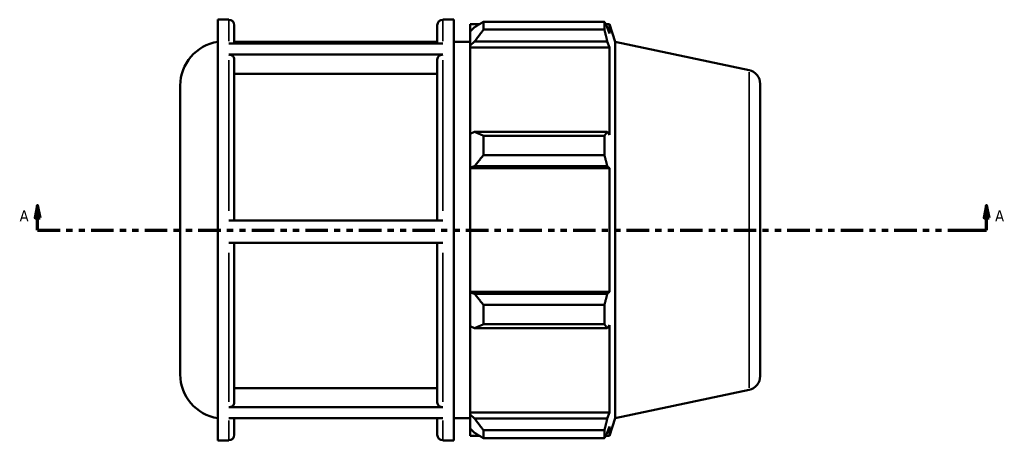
# Model space of a CAD drawing. Header units: inches. Extents: x -0.8 to 46.1, y -9.8 to 34.7.
# Tile 6 of 8: x 11 to 26.8, y 21.4 to 28.2. Entities that reach past the tile are written whole.
import ezdxf

# ---------------------------------------------------------------- set-up
doc = ezdxf.new("R2010")
doc.units = ezdxf.units.IN
doc.header["$MEASUREMENT"] = 0
doc.linetypes.add('DOUBLE_DASH_CHAIN', pattern=[1.2403, 0.6614, -0.0827, 0.1654, -0.0827, 0.1654, -0.0827])
for name, color, linetype, lineweight in [('Section Line (ANSI)', 7, 'DOUBLE_DASH_CHAIN', 70), ('Visible (ANSI)', 7, 'Continuous', 50), ('Visible Narrow (ANSI)', 7, 'Continuous', 35)]:
    doc.layers.add(name, color=color, linetype=linetype, lineweight=lineweight)
doc.styles.add('Label Text (ANSI)', font='tahoma.ttf')

# ---------------------------------------------------------------- blocks, each defined once
blk = doc.blocks.new('2dTransSection0')
at = {"layer": 'Section Line (ANSI)', "linetype": 'Continuous'}
for p, q in [((11.278, 25.204), (11.238, 25.007)), ((11.278, 25.007), (11.278, 25.204)), ((11.317, 25.007), (11.278, 25.204)), ((26.544, 25.204), (26.505, 25.007)), ((26.544, 25.007), (26.544, 25.204)), ((26.584, 25.007), (26.544, 25.204)), ((11.238, 25.007), (11.317, 25.007)), ((11.278, 24.81), (11.278, 25.007)), ((26.505, 25.007), (26.584, 25.007)), ((26.544, 24.81), (26.544, 25.007)), ((11.278, 24.81), (11.637, 24.81)), ((26.186, 24.81), (26.544, 24.81))]:
    blk.add_line(p, q, dxfattribs=at)
at = {"layer": 'Section Line (ANSI)', "linetype": 'DOUBLE_DASH_CHAIN', "ltscale": 0.546338}
blk.add_line((11.278, 24.81), (26.544, 24.81), dxfattribs=at)
at = {"layer": 'Section Line (ANSI)', "linetype": 'Continuous', "flags": 128}
for points in [[(11.317, 25.007), (11.278, 25.204), (11.238, 25.007), (11.317, 25.007)], [(26.584, 25.007), (26.544, 25.204), (26.505, 25.007), (26.584, 25.007)]]:
    blk.add_lwpolyline(points, dxfattribs=at)
at = {"layer": 'Section Line (ANSI)'}
for points in [[(11.317, 25.007), (11.278, 25.204), (11.238, 25.007), (11.317, 25.007)], [(26.584, 25.007), (26.544, 25.204), (26.505, 25.007), (26.584, 25.007)]]:
    blk.add_solid(points, dxfattribs=at)
at = {"layer": 'Section Line (ANSI)', "char_height": 0.18, "attachment_point": 7, "style": 'Label Text (ANSI)'}
for insert in [(10.988, 24.948), (26.681, 24.948)]:
    blk.add_mtext('A', dxfattribs=dict(at, insert=insert))

msp = doc.modelspace()

# ---------------------------------------------------------------- linework, layer by layer
at = {"layer": 'Visible (ANSI)'}
for p, q in [((14.175, 21.423), (14.175, 28.197)), ((14.175, 28.197), (14.352, 28.197)), ((17.797, 28.197), (17.974, 28.197)), ((17.974, 21.423), (17.974, 28.197)), ((14.442, 28.107), (14.442, 27.815)), ((17.707, 27.815), (17.707, 28.107)), ((18.237, 28.126), (18.237, 28.006)), ((18.237, 28.126), (18.389, 28.126)), ((18.308, 28.074), (18.237, 28.006)), ((18.451, 28.164), (18.451, 28.036)), ((18.451, 28.164), (20.396, 28.164)), ((20.396, 28.036), (20.396, 28.164)), ((20.416, 28.126), (20.477, 28.126)), ((20.477, 27.972), (20.442, 28.074)), ((20.569, 27.84), (20.477, 28.126)), ((20.477, 27.972), (20.477, 28.126)), ((18.237, 27.783), (18.237, 28.006)), ((20.396, 28.036), (18.451, 28.036)), ((14.352, 27.815), (17.797, 27.815)), ((17.707, 27.841), (14.442, 27.841)), ((14.442, 27.84), (17.707, 27.84)), ((17.974, 27.84), (18.237, 27.84)), ((18.237, 27.783), (18.308, 27.846)), ((18.237, 27.751), (18.237, 27.783)), ((18.237, 27.751), (18.237, 26.357)), ((18.237, 27.751), (20.477, 27.751)), ((18.308, 27.846), (20.442, 27.846)), ((20.442, 27.846), (20.477, 27.751)), ((20.477, 26.341), (20.477, 27.751)), ((20.569, 21.78), (20.569, 27.84)), ((22.724, 27.382), (20.569, 27.84)), ((17.797, 27.635), (14.352, 27.635)), ((14.442, 27.557), (14.442, 24.961)), ((17.707, 24.961), (17.707, 27.557)), ((17.707, 27.325), (14.442, 27.325)), ((13.572, 22.484), (13.572, 27.136)), ((22.902, 27.163), (22.902, 22.457)), ((18.308, 26.39), (18.237, 26.357)), ((18.237, 25.818), (18.237, 26.357)), ((20.442, 26.39), (18.308, 26.39)), ((18.451, 26.328), (18.451, 26.017)), ((18.451, 26.328), (20.396, 26.328)), ((20.396, 26.017), (20.396, 26.328)), ((20.477, 26.341), (20.442, 26.39)), ((20.396, 26.017), (18.451, 26.017)), ((18.237, 25.818), (18.308, 25.839)), ((18.308, 25.839), (20.442, 25.839)), ((20.442, 25.839), (20.477, 25.807)), ((18.237, 25.807), (18.237, 25.818)), ((18.237, 25.807), (18.237, 23.813)), ((18.237, 25.807), (20.477, 25.807)), ((20.477, 23.813), (20.477, 25.807)), ((14.352, 24.961), (17.797, 24.961)), ((17.797, 24.604), (14.352, 24.604)), ((14.442, 24.604), (14.442, 22.033)), ((17.707, 22.033), (17.707, 24.604)), ((18.237, 23.802), (18.237, 23.813)), ((18.237, 23.813), (20.477, 23.813)), ((18.237, 23.263), (18.237, 23.802)), ((18.308, 23.781), (18.237, 23.802)), ((20.442, 23.781), (18.308, 23.781)), ((20.477, 23.813), (20.442, 23.781)), ((18.451, 23.603), (18.451, 23.292)), ((18.451, 23.603), (20.396, 23.603)), ((20.396, 23.292), (20.396, 23.603)), ((20.396, 23.292), (18.451, 23.292)), ((18.237, 23.263), (18.237, 21.869)), ((18.237, 23.263), (18.308, 23.23)), ((18.308, 23.23), (20.442, 23.23)), ((20.442, 23.23), (20.477, 23.279)), ((20.477, 21.869), (20.477, 23.279)), ((14.442, 22.264), (17.707, 22.264)), ((22.724, 22.238), (20.569, 21.78)), ((14.352, 21.955), (17.797, 21.955)), ((18.237, 21.838), (18.237, 21.869)), ((18.237, 21.869), (20.477, 21.869)), ((20.477, 21.869), (20.442, 21.774)), ((17.797, 21.78), (14.352, 21.78)), ((14.442, 21.78), (14.442, 21.513)), ((17.707, 21.513), (17.707, 21.78)), ((17.974, 21.78), (18.237, 21.78)), ((18.237, 21.614), (18.237, 21.838)), ((18.308, 21.774), (18.237, 21.838)), ((20.442, 21.774), (18.308, 21.774)), ((20.569, 21.78), (20.477, 21.495)), ((18.237, 21.614), (18.237, 21.495)), ((18.237, 21.614), (18.308, 21.546)), ((18.451, 21.585), (18.451, 21.456)), ((18.451, 21.585), (20.396, 21.585)), ((20.396, 21.456), (20.396, 21.585)), ((20.442, 21.546), (20.477, 21.648)), ((20.477, 21.495), (20.477, 21.648)), ((14.175, 21.423), (14.352, 21.423)), ((17.797, 21.423), (17.974, 21.423)), ((18.237, 21.495), (18.389, 21.495)), ((20.396, 21.456), (18.451, 21.456)), ((20.416, 21.495), (20.477, 21.495))]:
    msp.add_line(p, q, dxfattribs=at)
for centre, radius, start, end in [((14.352, 28.107), 0.0898, 0, 90), ((17.797, 28.107), 0.0898, 90, 180), ((14.285, 27.136), 0.713, 98.8401, 180), ((22.677, 27.163), 0.225, 0, 78), ((14.285, 22.484), 0.713, 180, 261.1599), ((22.677, 22.457), 0.225, 282, 0), ((14.352, 21.513), 0.0898, 270, 0), ((17.797, 21.513), 0.0898, 180, 270)]:
    msp.add_arc(centre, radius, start, end, dxfattribs=at)
for points, weights in [([(18.451, 28.164), (18.377, 28.118), (18.308, 28.074)], [1.01176704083, 1.00853866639, 1.00449992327]), ([(20.396, 28.164), (20.42, 28.118), (20.442, 28.074)], [1, 1.00175106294, 1.00268600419]), ([(18.308, 27.846), (18.377, 27.939), (18.451, 28.036)], [1.00449992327, 1.00853866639, 1.01176704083]), ([(20.442, 27.846), (20.42, 27.939), (20.396, 28.036)], [1.00268600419, 1.00175106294, 1]), ([(18.451, 26.328), (18.377, 26.36), (18.308, 26.39)], [1.01176704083, 1.00853866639, 1.00449992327]), ([(20.396, 26.328), (20.42, 26.36), (20.442, 26.39)], [1, 1.00175106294, 1.00268600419]), ([(18.308, 25.839), (18.377, 25.926), (18.451, 26.017)], [1.00449992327, 1.00853866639, 1.01176704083]), ([(20.442, 25.839), (20.42, 25.926), (20.396, 26.017)], [1.00268600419, 1.00175106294, 1]), ([(18.451, 23.603), (18.377, 23.694), (18.308, 23.781)], [1.01176704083, 1.00853866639, 1.00449992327]), ([(20.396, 23.603), (20.42, 23.694), (20.442, 23.781)], [1, 1.00175106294, 1.00268600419]), ([(18.308, 23.23), (18.377, 23.26), (18.451, 23.292)], [1.00449992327, 1.00853866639, 1.01176704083]), ([(20.442, 23.23), (20.42, 23.26), (20.396, 23.292)], [1.00268600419, 1.00175106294, 1]), ([(18.451, 21.585), (18.377, 21.681), (18.308, 21.774)], [1.01176704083, 1.00853866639, 1.00449992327]), ([(20.396, 21.585), (20.42, 21.681), (20.442, 21.774)], [1, 1.00175106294, 1.00268600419]), ([(18.308, 21.546), (18.377, 21.502), (18.451, 21.456)], [1.00449992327, 1.00853866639, 1.01176704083]), ([(20.442, 21.546), (20.42, 21.502), (20.396, 21.456)], [1.00268600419, 1.00175106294, 1])]:
    msp.add_rational_spline(points, weights, degree=2, dxfattribs=at)
for points, knots in [([(14.352, 27.635), (14.363, 27.635), (14.376, 27.632), (14.397, 27.625), (14.408, 27.619), (14.423, 27.605), (14.431, 27.595), (14.439, 27.578), (14.442, 27.566), (14.442, 27.557)], [0, 0, 0, 0, 0.0844381, 0.0844381, 0.1689562, 0.1689562, 0.2535739, 0.2535739, 0.3382787, 0.3382787, 0.3382787, 0.3382787]), ([(17.707, 27.557), (17.707, 27.566), (17.71, 27.578), (17.718, 27.595), (17.726, 27.605), (17.742, 27.619), (17.753, 27.625), (17.773, 27.632), (17.786, 27.635), (17.797, 27.635)], [1.0148667, 1.0148667, 1.0148667, 1.0148667, 1.0995715, 1.0995715, 1.1841892, 1.1841892, 1.2687072, 1.2687072, 1.3531454, 1.3531454, 1.3531454, 1.3531454]), ([(14.442, 22.033), (14.442, 22.024), (14.439, 22.012), (14.431, 21.994), (14.423, 21.985), (14.408, 21.971), (14.397, 21.965), (14.376, 21.958), (14.363, 21.955), (14.352, 21.955)], [1.0144013, 1.0144013, 1.0144013, 1.0144013, 1.0990057, 1.0990057, 1.1835634, 1.1835634, 1.2680679, 1.2680679, 1.3525297, 1.3525297, 1.3525297, 1.3525297]), ([(17.797, 21.955), (17.786, 21.955), (17.773, 21.958), (17.753, 21.965), (17.742, 21.971), (17.726, 21.985), (17.718, 21.994), (17.71, 22.012), (17.707, 22.024), (17.707, 22.033)], [0, 0, 0, 0, 0.0844618, 0.0844618, 0.1689663, 0.1689663, 0.253524, 0.253524, 0.3381283, 0.3381283, 0.3381283, 0.3381283])]:
    msp.add_open_spline(points, degree=3, knots=knots, dxfattribs=at)
at = {"layer": 'Visible Narrow (ANSI)'}
for p, q in [((14.352, 27.852), (14.352, 28.196)), ((17.797, 28.196), (17.797, 27.852)), ((14.352, 25.12), (14.352, 27.544)), ((17.797, 27.544), (17.797, 25.12)), ((22.724, 22.269), (22.724, 27.351)), ((14.352, 22.044), (14.352, 24.445)), ((17.797, 24.445), (17.797, 22.044)), ((14.352, 21.424), (14.352, 21.745)), ((17.797, 21.745), (17.797, 21.424))]:
    msp.add_line(p, q, dxfattribs=at)

# ---------------------------------------------------------------- block references
at = {"layer": 'Section Line (ANSI)'}
msp.add_blockref('2dTransSection0', (0, 0), dxfattribs=at)

doc.saveas('drawing.dxf')
